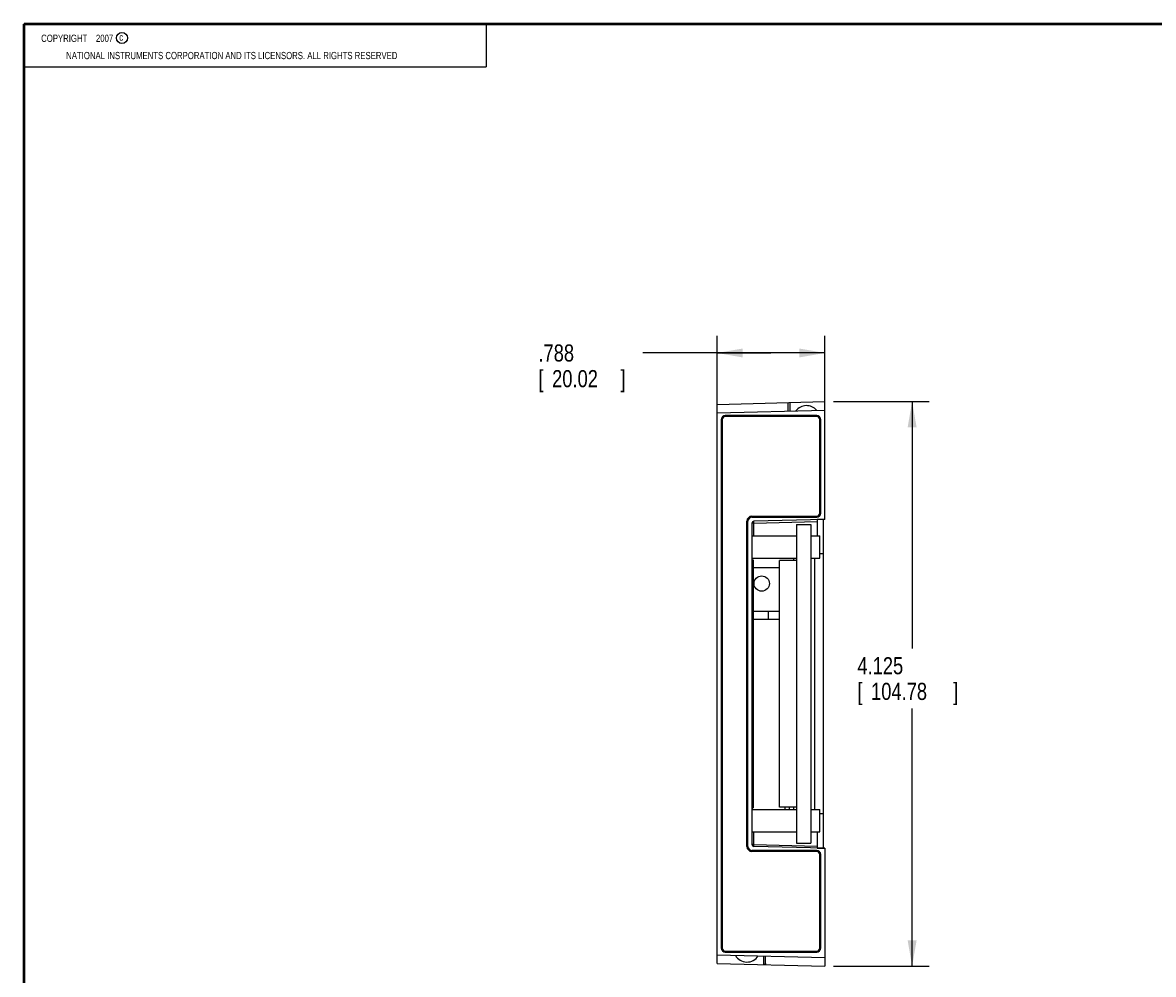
# Model space of a CAD drawing. Header units: inches. Extents: x 0.2 to 16.8, y 0.1 to 10.8.
# Tile 1 of 9: x 0.2 to 8.5, y 3.8 to 10.8. Entities that reach past the tile are written whole.
import ezdxf

# ---------------------------------------------------------------- set-up
doc = ezdxf.new("R2010")
doc.units = ezdxf.units.IN
doc.header["$LTSCALE"] = 0.935
doc.header["$MEASUREMENT"] = 0
doc.layers.get('0').update_dxf_attribs({"linetype": 'CONTINUOUS'})
doc.layers.add('DIMENSIONS', color=7, linetype='CONTINUOUS')
doc.styles.get("Standard").update_dxf_attribs({"font": 'txt', "width": 0.8})
doc.dimstyles.new('DIMSTYLE_1', dxfattribs={"dimtxt": 0.125, "dimasz": 0.1875, "dimexe": 0.18, "dimexo": 0.0625, "dimgap": 0.09, "dimtad": 0, "dimtih": 1, "dimtoh": 1, "dimdec": 3, "dimzin": 4, "dimdsep": 46, "dimtxsty": 'STANDARD', "dimblk": '_FILLED', "dimblk1": '_FILLED', "dimblk2": '_FILLED', "dimcen": 0.09, "dimadec": 0, "dimazin": 0, "dimtp": 0.01, "dimtm": 0.01, "dimtfac": 1, "dimtdec": 3, "dimtofl": 0, "dimtmove": 0, "dimatfit": 3, "dimldrblk": '_FILLED', "dimfxl": 1, "dimtolj": 1, "dimtzin": 4, "dimarcsym": 0})

# ---------------------------------------------------------------- blocks, each defined once
blk = doc.blocks.new('_FILLED')
at = {"color": 0, "linetype": 'BYBLOCK'}
blk.add_solid([(0, 0), (-1, 0.174), (-1, -0.174)], dxfattribs=at)
blk = doc.blocks.new('*D0')
at = {"layer": 'DIMENSIONS', "color": 2, "linetype": 'CONTINUOUS'}
for p, q in [((5.3127, 7.9797), (5.3127, 8.4801)), ((6.1007, 8.0004), (6.1007, 8.4801)), ((5.7067, 8.3551), (4.7704, 8.3551)), ((5.3127, 8.3551), (5.7067, 8.3551)), ((6.1007, 8.3551), (5.7067, 8.3551))]:
    blk.add_line(p, q, dxfattribs=at)
at = {"layer": 'DIMENSIONS', "color": 2, "linetype": 'CONTINUOUS', "xscale": 0.1875, "yscale": 0.1875, "zscale": 0.1875, "rotation": 180}
blk.add_blockref('_FILLED', (5.3127, 8.3551), dxfattribs=at)
at = {"layer": 'DIMENSIONS', "color": 2, "linetype": 'CONTINUOUS', "xscale": 0.1875, "yscale": 0.1875, "zscale": 0.1875}
blk.add_blockref('_FILLED', (6.1007, 8.3551), dxfattribs=at)
at = {"layer": 'DIMENSIONS', "color": 2, "linetype": 'CONTINUOUS', "width": 0.8}
for s, p in [('.788', (4.0079, 8.2926)), ('[', (4.0079, 8.1051)), ('20.02', (4.1079, 8.1051)), (']', (4.6079, 8.1051))]:
    blk.add_text(s, height=0.125, dxfattribs=at).set_placement(p)
blk = doc.blocks.new('*D1')
at = {"layer": 'DIMENSIONS', "color": 2, "linetype": 'CONTINUOUS'}
for p, q in [((6.1632, 8.0004), (6.8627, 8.0004)), ((6.7377, 8.0004), (6.7377, 6.1953)), ((6.7377, 3.8754), (6.7377, 5.7578)), ((6.1632, 3.8754), (6.8627, 3.8754))]:
    blk.add_line(p, q, dxfattribs=at)
at = {"layer": 'DIMENSIONS', "color": 2, "linetype": 'CONTINUOUS', "xscale": 0.1875, "yscale": 0.1875, "zscale": 0.1875}
for p, rotation in [((6.7377, 8.0004), 90), ((6.7377, 3.8754), 270)]:
    blk.add_blockref('_FILLED', p, dxfattribs=dict(at, rotation=rotation))
at = {"layer": 'DIMENSIONS', "color": 2, "linetype": 'CONTINUOUS', "width": 0.8}
for s, p in [('4.125', (6.3377, 6.0078)), ('[', (6.3377, 5.8203)), ('104.78', (6.4377, 5.8203)), (']', (7.0377, 5.8203))]:
    blk.add_text(s, height=0.125, dxfattribs=at).set_placement(p)

msp = doc.modelspace()

# ---------------------------------------------------------------- linework, layer by layer
at = {"color": 2, "linetype": 'CONTINUOUS'}
for p, q in [((0.25, 10.7586), (3.625, 10.7586)), ((0.25, 10.7586), (0.25, 10.4456)), ((3.625, 10.7586), (3.625, 10.4456)), ((0.25, 10.4456), (3.625, 10.4456))]:
    msp.add_line(p, q, dxfattribs=at)
at = {"color": 7, "linetype": 'CONTINUOUS'}
for p, q in [((5.3127, 7.9797), (6.1007, 8.0004)), ((5.3127, 3.896), (5.3127, 7.9797)), ((5.3127, 7.9172), (6.1007, 7.9379)), ((5.8307, 7.9933), (5.8307, 7.9308)), ((5.8455, 7.9937), (5.8455, 7.9312)), ((6.1007, 7.1393), (6.1007, 8.0004)), ((5.3425, 7.8679), (5.3425, 4.0079)), ((5.3425, 7.8679), (5.3427, 7.8679)), ((5.3427, 7.8679), (5.3427, 4.0079)), ((5.3497, 7.8679), (5.3497, 4.0079)), ((5.3727, 7.8981), (5.3727, 7.8979)), ((6.0407, 7.8981), (5.3727, 7.8981)), ((6.0407, 7.8979), (5.3727, 7.8979)), ((6.0407, 7.8909), (5.3727, 7.8909)), ((6.0407, 7.8981), (6.0407, 7.8979)), ((6.0637, 7.1854), (6.0637, 7.8679)), ((6.0707, 7.1854), (6.0707, 7.8679)), ((6.071, 7.8679), (6.0707, 7.8679)), ((6.071, 7.1854), (6.071, 7.8679)), ((5.5307, 4.7504), (5.5307, 7.1254)), ((5.5377, 4.7504), (5.5377, 7.1254)), ((5.538, 7.1254), (5.5377, 7.1254)), ((5.538, 4.7504), (5.538, 7.1254)), ((5.5677, 7.1624), (6.0407, 7.1624)), ((5.5677, 7.1551), (5.5677, 7.1554)), ((5.5677, 7.1554), (6.0407, 7.1554)), ((5.5677, 7.1551), (6.0407, 7.1551)), ((5.5677, 7.1107), (5.5677, 4.765)), ((6.1007, 7.1393), (5.5824, 7.1257)), ((5.5824, 7.1107), (6.0437, 7.1228)), ((5.5824, 7.0199), (5.5824, 7.1107)), ((6.0407, 7.1551), (6.0407, 7.1554)), ((6.0437, 7.1376), (6.0437, 7.0199)), ((6.071, 7.1854), (6.0707, 7.1854)), ((6.0907, 4.7367), (6.0907, 7.1391)), ((5.8927, 7.1019), (5.8927, 4.7739)), ((5.8927, 7.1019), (5.9973, 7.1019)), ((5.9973, 7.1019), (5.9973, 4.7739)), ((5.5677, 7.0199), (5.8927, 7.0199)), ((5.9973, 7.0199), (6.0629, 7.0199)), ((6.0629, 6.8559), (6.0629, 7.0199)), ((5.5677, 6.8559), (5.8927, 6.8559)), ((5.8727, 6.8379), (5.8727, 6.8559)), ((5.9973, 6.8559), (6.0629, 6.8559)), ((6.0237, 6.8559), (6.0237, 5.0199)), ((6.0907, 6.8879), (6.0629, 6.8879)), ((5.5677, 6.8444), (5.5777, 6.8444)), ((5.5677, 6.8129), (5.5777, 6.8129)), ((5.5777, 6.8444), (5.5777, 5.0314)), ((5.5777, 6.7879), (5.7677, 6.7879)), ((5.7677, 5.0379), (5.7677, 6.8379)), ((5.8927, 6.8379), (5.7677, 6.8379)), ((5.5777, 6.4684), (5.7677, 6.4684)), ((5.6882, 6.4093), (5.6882, 6.4684)), ((5.5777, 6.4093), (5.7677, 6.4093)), ((5.5677, 5.0629), (5.5777, 5.0629)), ((5.5677, 5.0314), (5.5777, 5.0314)), ((5.5677, 5.0199), (5.8927, 5.0199)), ((5.8927, 5.0379), (5.7677, 5.0379)), ((5.8099, 5.0199), (5.8099, 5.0379)), ((5.8418, 5.0199), (5.8418, 5.0379)), ((5.8727, 5.0199), (5.8727, 5.0379)), ((5.9973, 5.0199), (6.0629, 5.0199)), ((6.0629, 4.8559), (6.0629, 5.0199)), ((6.0907, 4.9879), (6.0629, 4.9879)), ((5.5677, 4.8559), (5.8927, 4.8559)), ((5.5824, 4.765), (5.5824, 4.8559)), ((5.9973, 4.8559), (6.0629, 4.8559)), ((6.0437, 4.8559), (6.0437, 4.7381)), ((5.538, 4.7504), (5.5377, 4.7504)), ((6.0407, 4.7206), (5.5677, 4.7206)), ((5.5677, 4.7206), (5.5677, 4.7204)), ((6.0407, 4.7204), (5.5677, 4.7204)), ((6.0407, 4.7134), (5.5677, 4.7134)), ((5.5824, 4.765), (6.0437, 4.7529)), ((6.1007, 4.7364), (5.5824, 4.75)), ((5.8927, 4.7739), (5.9973, 4.7739)), ((6.0407, 4.7206), (6.0407, 4.7204)), ((6.1007, 4.7364), (6.1007, 3.8754)), ((6.0637, 4.0079), (6.0637, 4.6904)), ((6.071, 4.6904), (6.0707, 4.6904)), ((6.0707, 4.0079), (6.0707, 4.6904)), ((6.071, 4.0079), (6.071, 4.6904)), ((5.3425, 4.0079), (5.3427, 4.0079)), ((5.3727, 3.9849), (6.0407, 3.9849)), ((5.3727, 3.9779), (6.0407, 3.9779)), ((5.3727, 3.9776), (5.3727, 3.9779)), ((5.3727, 3.9776), (6.0407, 3.9776)), ((6.0407, 3.9776), (6.0407, 3.9779)), ((6.071, 4.0079), (6.0707, 4.0079)), ((5.3127, 3.9585), (6.1007, 3.9379)), ((5.3127, 3.896), (6.1007, 3.8754)), ((5.6518, 3.9496), (5.6518, 3.8871)), ((5.6665, 3.8941), (5.6665, 3.9492))]:
    msp.add_line(p, q, dxfattribs=at)
at = {"color": 7, "linetype": 'CONTINUOUS', "const_width": 0.02}
for points in [[(0.25, 10.7586), (0.25, 0.2586)], [(16.75, 10.7586), (0.25, 10.7586)]]:
    msp.add_lwpolyline(points, dxfattribs=at)
at = {"color": 2, "linetype": 'CONTINUOUS'}
msp.add_circle((0.9659, 10.6562), 0.0403, dxfattribs=at)
at = {"color": 7, "linetype": 'CONTINUOUS'}
msp.add_circle((5.6388, 6.6704), 0.056, dxfattribs=at)
for centre, radius, start, end in [((5.9657, 7.8724), 0.098, 40.70641, 142.30714), ((5.3727, 7.8679), 0.0303, 90, 180), ((5.3727, 7.8679), 0.03, 90, 180), ((5.3727, 7.8679), 0.023, 90, 180), ((6.0407, 7.8679), 0.0303, 0, 90), ((6.0407, 7.8679), 0.03, 0, 90), ((6.0407, 7.8679), 0.023, 0, 90), ((5.5677, 7.1254), 0.037, 90, 180), ((5.5677, 7.1254), 0.03, 90, 180), ((5.5677, 7.1254), 0.0297, 90, 180), ((5.5827, 7.1107), 0.015, 91.5, 180), ((6.0407, 7.1854), 0.023, 270, 360), ((6.0407, 7.1854), 0.0303, 270, 360), ((6.0407, 7.1854), 0.03, 270, 360), ((5.5997, 6.846), 0.032, 162.08944, 180), ((5.5997, 5.0297), 0.032, 180, 197.91056), ((5.5677, 4.7504), 0.037, 180, 270), ((5.5677, 4.7504), 0.03, 180, 270), ((5.5677, 4.7504), 0.0297, 180, 270), ((5.5827, 4.765), 0.015, 180, 268.5), ((6.0407, 4.6904), 0.0303, 0, 90), ((6.0407, 4.6904), 0.03, 0, 90), ((6.0407, 4.6904), 0.023, 0, 90), ((5.3727, 4.0079), 0.0303, 180, 270), ((5.3727, 4.0079), 0.03, 180, 270), ((5.3727, 4.0079), 0.023, 180, 270), ((6.0407, 4.0079), 0.023, 270, 360), ((6.0407, 4.0079), 0.0303, 270, 360), ((6.0407, 4.0079), 0.03, 270, 360), ((5.5315, 4.0034), 0.098, 209.57142, 327.42325)]:
    msp.add_arc(centre, radius, start, end, dxfattribs=at)
for points, knots in [([(5.5824, 7.1107), (5.5818, 7.1107), (5.5808, 7.1107), (5.5794, 7.1107), (5.5779, 7.1107), (5.5765, 7.1107), (5.5751, 7.1108), (5.5738, 7.1108), (5.5726, 7.1108), (5.5715, 7.1107), (5.5706, 7.1107), (5.5698, 7.1107), (5.5691, 7.1108), (5.5685, 7.1107), (5.5681, 7.1108), (5.5679, 7.1107), (5.5677, 7.1108), (5.5677, 7.1107)], [0, 0, 0, 0, 0.103835, 0.206036, 0.306165, 0.403502, 0.497045, 0.585582, 0.667806, 0.742459, 0.808662, 0.865821, 0.913403, 0.950948, 0.978076, 0.994491, 1, 1, 1, 1]), ([(5.5824, 7.1107), (5.5823, 7.1112), (5.5823, 7.1122), (5.5823, 7.1137), (5.5823, 7.1151), (5.5822, 7.1165), (5.5822, 7.1178), (5.5822, 7.1191), (5.5822, 7.1202), (5.5822, 7.1213), (5.5822, 7.1223), (5.5822, 7.1232), (5.5822, 7.1239), (5.5822, 7.1246), (5.5823, 7.125), (5.5823, 7.1254), (5.5823, 7.1256), (5.5823, 7.1257), (5.5824, 7.1257)], [0, 0, 0, 0, 0.097909, 0.194871, 0.289952, 0.382239, 0.470843, 0.554915, 0.633645, 0.706277, 0.772115, 0.830526, 0.880952, 0.922913, 0.956013, 0.979952, 0.994552, 1, 1, 1, 1]), ([(6.1007, 7.1393), (6.0946, 7.1392), (6.0821, 7.1388), (6.0631, 7.1382), (6.0502, 7.1378), (6.0437, 7.1376)], [0, 0, 0, 0, 0.324608, 0.65782, 1, 1, 1, 1]), ([(5.5824, 4.765), (5.5818, 4.765), (5.5808, 4.765), (5.5794, 4.765), (5.5779, 4.765), (5.5765, 4.765), (5.5751, 4.765), (5.5738, 4.765), (5.5726, 4.765), (5.5715, 4.765), (5.5706, 4.765), (5.5698, 4.765), (5.5691, 4.765), (5.5685, 4.765), (5.5681, 4.7649), (5.5679, 4.765), (5.5677, 4.7649), (5.5677, 4.765)], [0, 0, 0, 0, 0.103835, 0.206036, 0.306165, 0.403502, 0.497045, 0.585582, 0.667806, 0.742459, 0.808662, 0.865821, 0.913403, 0.950948, 0.978076, 0.994491, 1, 1, 1, 1]), ([(5.5824, 4.75), (5.5823, 4.75), (5.5823, 4.7501), (5.5823, 4.7503), (5.5823, 4.7507), (5.5822, 4.7512), (5.5822, 4.7518), (5.5822, 4.7525), (5.5822, 4.7534), (5.5822, 4.7544), (5.5822, 4.7555), (5.5822, 4.7567), (5.5822, 4.7579), (5.5822, 4.7593), (5.5823, 4.7606), (5.5823, 4.7621), (5.5823, 4.7635), (5.5823, 4.7645), (5.5824, 4.765)], [0, 0, 0, 0, 0.005448, 0.020048, 0.043987, 0.077087, 0.119048, 0.169474, 0.227885, 0.293723, 0.366355, 0.445085, 0.529157, 0.617761, 0.710048, 0.805129, 0.902091, 1, 1, 1, 1]), ([(6.0437, 4.7381), (6.0502, 4.7379), (6.0631, 4.7375), (6.0821, 4.7369), (6.0946, 4.7366), (6.1007, 4.7364)], [0, 0, 0, 0, 0.34218, 0.675392, 1, 1, 1, 1]), ([(5.6665, 3.8941), (5.6665, 3.8938), (5.6664, 3.8932), (5.6662, 3.8923), (5.6657, 3.8914), (5.6652, 3.8905), (5.6644, 3.8898), (5.6636, 3.8891), (5.6626, 3.8884), (5.6616, 3.8878), (5.6604, 3.8873), (5.6597, 3.8871), (5.6593, 3.8869)], [0, 0, 0, 0, 0.086286, 0.173306, 0.262434, 0.354907, 0.452121, 0.554004, 0.660069, 0.77057, 0.884441, 1, 1, 1, 1])]:
    msp.add_open_spline(points, degree=3, knots=knots, dxfattribs=at)

# ---------------------------------------------------------------- texts
at = {"color": 2, "linetype": 'CONTINUOUS', "width": 0.8}
for s, p in [('c', (0.946, 10.6363)), ('NATIONAL INSTRUMENTS CORPORATION AND ITS LICENSORS. ALL RIGHTS RESERVED', (0.5583, 10.5016))]:
    msp.add_text(s, height=0.053, dxfattribs=at).set_placement(p)
at = {"color": 2, "linetype": 'CONTINUOUS', "insert": (0.3125, 10.6805), "char_height": 0.053, "width": 0.8904, "attachment_point": 1}
msp.add_mtext('    COPYRIGHT    2007', dxfattribs=at)

# ---------------------------------------------------------------- dimensions: what is measured, and where the dimension line sits
at = {"layer": 'DIMENSIONS', "color": 2, "linetype": 'CONTINUOUS'}
dim = msp.add_linear_dim(base=(6.1007, 8.3551), p1=(5.3127, 7.9797), p2=(6.1007, 8.0004), dimstyle='DIMSTYLE_1', dxfattribs=at)
dim.commit()
dim.dimension.update_dxf_attribs({"geometry": '*D0', "text_midpoint": (4.3579, 8.2613), "dimtype": 160})
dim = msp.add_linear_dim(base=(6.7377, 3.8754), p1=(6.1632, 8.0004), p2=(6.1632, 3.8754), angle=270, dimstyle='DIMSTYLE_1', dxfattribs=at)
dim.commit()
dim.dimension.update_dxf_attribs({"geometry": '*D1', "text_midpoint": (6.7377, 5.9766), "dimtype": 160})

doc.saveas('drawing.dxf')
